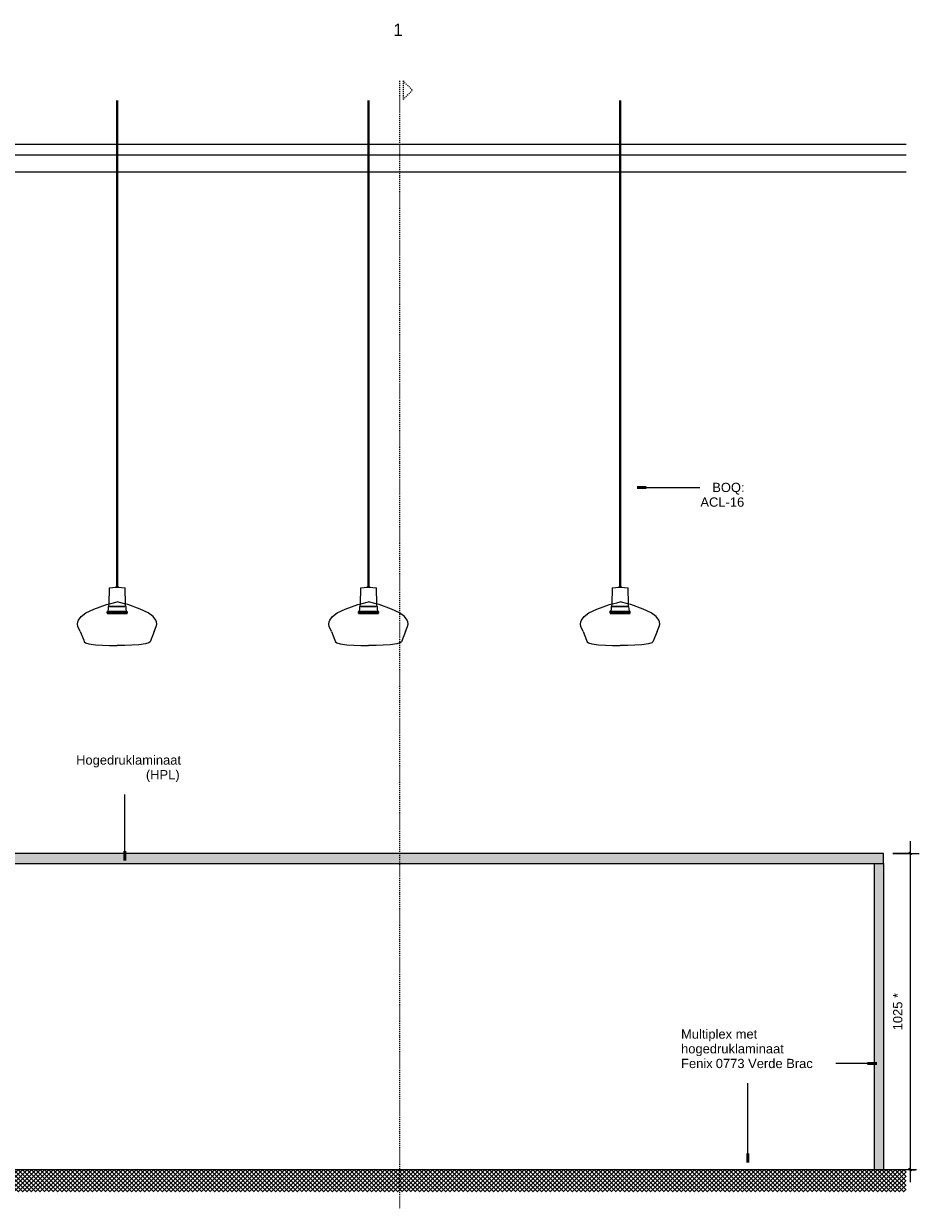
# Model space of a CAD drawing. Header units: millimetres. Extents: x 59308 to 100575, y -9418 to 40126.
# Tile 16 of 17: x 78346 to 81250, y 27825 to 31665. Entities that reach past the tile are written whole.
import ezdxf

# ---------------------------------------------------------------- set-up
doc = ezdxf.new("R2010")
doc.units = ezdxf.units.MM
doc.linetypes.add('Dash 1_8_', pattern=[6.35, 3.175, -3.175])
for name, color, linetype, lineweight in [('A----M-', 8, 'Continuous', 5), ('A----M--20', 8, 'Continuous', 5), ('A09-C---4', 8, 'Dash 1_8_', 13), ('A09-C---5', 135, 'Dash 1_8_', 25), ('A09-C---6', 8, 'Dash 1_8_', 5), ('A09-NT--1', 50, 'Continuous', 50), ('A09-NT--2', 250, 'Continuous', 13), ('A09-NT--3', 7, 'Continuous', 13), ('A79-Y--', 8, 'Continuous', 13), ('A99-----1', 1, 'Continuous', 25), ('A99-----2', 1, 'Continuous', 13), ('Detail Items-2', 7, 'Continuous', 5), ('Detail Items-5', 55, 'Continuous', 5)]:
    doc.layers.add(name, color=color, linetype=linetype, lineweight=lineweight)
doc.styles.add('Arial', font='arial.ttf', dxfattribs={"height": 40})
doc.styles.add('Arial_1', font='arial.ttf', dxfattribs={"height": 30})
doc.dimstyles.new('TD_Diagonal_1_5_mm', dxfattribs={"dimscale": 304.8, "dimtxt": 30.607782, "dimasz": 0.026247, "dimexe": 0.098425, "dimexo": 0.098425, "dimgap": 0.052493, "dimtad": 1, "dimdec": 0, "dimzin": 0, "dimdsep": 46, "dimtxsty": 'Arial_1', "dimblk1": 'OBLIQUE', "dimblk2": 'OBLIQUE', "dimsah": 1, "dimcen": 0.09, "dimdle": 0.131234, "dimazin": 2, "dimtfac": 1, "dimtdec": 4, "dimtix": 1, "dimtmove": 0, "dimatfit": 3, "dimfxl": 1, "dimtvp": 1, "dimtfill": 1, "dimtolj": 1, "dimtzin": 0, "dimarcsym": 2})

# ---------------------------------------------------------------- blocks, each defined once
blk = doc.blocks.new('750 Single biophilic lamp - 750 Single biophilic lamp-17191087-Pantry Standard C - Elevation 2')
at = {"layer": 'A79-Y--'}
for p, q in [((-32859.4, 31416.8), (-32859.4, 29838.6)), ((-32854.4, 29838.6), (-32854.4, 31416.8)), ((-32883, 29836.4), (-32884.3, 29784)), ((-32882.5, 29836.9), (-32871.1, 29838.1)), ((-32871.1, 29838.1), (-32861.9, 29838.6)), ((-32861.3, 29838.6), (-32861.9, 29838.6)), ((-32861.9, 29838.6), (-32861.3, 29838.6)), ((-32860.3, 29838.6), (-32861.3, 29838.6)), ((-32857.8, 29838.6), (-32860.3, 29838.6)), ((-32859.4, 29838.6), (-32859.4, 29838.6)), ((-32859.3, 29838.6), (-32859.4, 29838.6)), ((-32859.4, 29838.6), (-32859.2, 29838.6)), ((-32858, 29838.6), (-32859.3, 29838.6)), ((-32859.3, 29838.6), (-32858, 29838.6)), ((-32858.8, 29838.6), (-32858.5, 29838.6)), ((-32858.4, 29838.6), (-32858, 29838.6)), ((-32854.7, 29838.6), (-32857.8, 29838.6)), ((-32857.8, 29838.6), (-32857.4, 29838.6)), ((-32857.8, 29838.6), (-32856.1, 29838.6)), ((-32854.7, 29838.6), (-32857.8, 29838.6)), ((-32857.1, 29838.6), (-32856.7, 29838.6)), ((-32856.5, 29838.6), (-32856.1, 29838.6)), ((-32856.1, 29838.6), (-32854.7, 29838.6)), ((-32855.9, 29838.6), (-32855.5, 29838.6)), ((-32855.3, 29838.6), (-32855, 29838.6)), ((-32854.5, 29838.6), (-32854.7, 29838.6)), ((-32853.8, 29838.6), (-32854.7, 29838.6)), ((-32854.6, 29838.6), (-32854.4, 29838.6)), ((-32854.4, 29838.6), (-32854.5, 29838.6)), ((-32854.5, 29838.6), (-32853, 29838.6)), ((-32851.9, 29838.6), (-32853.8, 29838.6)), ((-32853, 29838.6), (-32852.6, 29838.6)), ((-32852.6, 29838.6), (-32852.5, 29838.6)), ((-32852.5, 29838.6), (-32851.9, 29838.6)), ((-32851.9, 29838.6), (-32842.8, 29838.1)), ((-32842.8, 29838.1), (-32831.3, 29836.9)), ((-32829.5, 29783.7), (-32830.8, 29836.4)), ((-32889.9, 29757.6), (-32886.6, 29761.8)), ((-32886.5, 29761.9), (-32885.1, 29767.2)), ((-32885.7, 29759.9), (-32884.1, 29759.9)), ((-32884.1, 29759.9), (-32885.5, 29759.9)), ((-32885.1, 29767.2), (-32884.5, 29775.6)), ((-32884.3, 29783.9), (-32884.5, 29777.4)), ((-32884.5, 29777.2), (-32884.5, 29775.6)), ((-32868.3, 29759.9), (-32884, 29759.9)), ((-32883.9, 29759.9), (-32877.8, 29759.9)), ((-32882.2, 29775.6), (-32882.3, 29775.6)), ((-32882.2, 29784.6), (-32877.4, 29785.9)), ((-32882.2, 29775.6), (-32882, 29775.6)), ((-32881.9, 29775.6), (-32882.1, 29775.6)), ((-32881.6, 29775.6), (-32881.9, 29775.6)), ((-32881.9, 29775.6), (-32861.4, 29775.6)), ((-32879.7, 29775.6), (-32881.4, 29775.6)), ((-32881.4, 29775.6), (-32861.2, 29775.6)), ((-32852.7, 29775.6), (-32881.2, 29775.6)), ((-32868.2, 29775.6), (-32879.6, 29775.6)), ((-32877.7, 29759.9), (-32868.4, 29759.9)), ((-32877.4, 29785.9), (-32868.1, 29788.4)), ((-32868.1, 29775.6), (-32868.2, 29775.6)), ((-32868.2, 29759.9), (-32862, 29759.9)), ((-32851.9, 29759.9), (-32868.2, 29759.9)), ((-32868.1, 29788.5), (-32856.9, 29791.5)), ((-32860.5, 29775.6), (-32868.1, 29775.6)), ((-32862, 29759.9), (-32836.8, 29759.9)), ((-32861.4, 29775.6), (-32832.3, 29775.6)), ((-32861.2, 29775.6), (-32840, 29775.6)), ((-32852.7, 29775.6), (-32860.4, 29775.6)), ((-32831.7, 29784.6), (-32856.9, 29791.5)), ((-32852.5, 29775.6), (-32852.7, 29775.6)), ((-32852.5, 29775.6), (-32852.5, 29775.6)), ((-32844.9, 29775.6), (-32852.5, 29775.6)), ((-32845.4, 29775.6), (-32852.5, 29775.6)), ((-32843.3, 29759.9), (-32851.9, 29759.9)), ((-32834.9, 29775.6), (-32845.4, 29775.6)), ((-32834.7, 29775.6), (-32844.8, 29775.6)), ((-32836.1, 29759.9), (-32843.3, 29759.9)), ((-32839.8, 29775.6), (-32832.7, 29775.6)), ((-32836.8, 29759.9), (-32827.9, 29759.9)), ((-32830.9, 29759.9), (-32836.1, 29759.9)), ((-32832.6, 29775.6), (-32834.8, 29775.6)), ((-32833.9, 29775.6), (-32834.6, 29775.6)), ((-32832.3, 29775.6), (-32833.6, 29775.6)), ((-32828.2, 29759.9), (-32830.9, 29759.9)), ((-32829.5, 29783.4), (-32829.5, 29783.7)), ((-32829.3, 29775.6), (-32829.5, 29783.1)), ((-32829.3, 29775.6), (-32828.8, 29767.2)), ((-32828.8, 29767.1), (-32827.3, 29761.9)), ((-32827.9, 29759.9), (-32828.2, 29759.9)), ((-32827.3, 29761.9), (-32823.9, 29757.6)), ((-32889.9, 29757.6), (-32889.9, 29754.1)), ((-32889.9, 29757.6), (-32889.8, 29757.6)), ((-32885.8, 29757.6), (-32889.8, 29757.6)), ((-32889.7, 29757.6), (-32862.7, 29757.6)), ((-32885.8, 29753.6), (-32868.6, 29753.6)), ((-32884.2, 29757.6), (-32885.7, 29757.6)), ((-32868.6, 29753.6), (-32885.5, 29753.6)), ((-32882.2, 29757.6), (-32884, 29757.6)), ((-32880.7, 29757.6), (-32882.2, 29757.6)), ((-32875.9, 29757.6), (-32880.6, 29757.6)), ((-32851.2, 29757.6), (-32875.9, 29757.6)), ((-32862.6, 29753.6), (-32868.5, 29753.6)), ((-32868.5, 29753.6), (-32862.6, 29753.6)), ((-32862.6, 29753.6), (-32868.4, 29753.6)), ((-32862.7, 29757.6), (-32854.1, 29757.6)), ((-32852, 29753.6), (-32862.6, 29753.6)), ((-32862.6, 29753.6), (-32862, 29753.6)), ((-32852, 29753.6), (-32862.6, 29753.6)), ((-32862, 29753.6), (-32852, 29753.6)), ((-32854.1, 29757.6), (-32845.6, 29757.6)), ((-32852, 29753.6), (-32847.8, 29753.6)), ((-32851.3, 29753.6), (-32851.9, 29753.6)), ((-32847.8, 29753.6), (-32851.9, 29753.6)), ((-32829.9, 29757.6), (-32851.2, 29757.6)), ((-32843.3, 29753.6), (-32847.9, 29753.6)), ((-32843.3, 29753.6), (-32847.8, 29753.6)), ((-32847.8, 29753.6), (-32833.3, 29753.6)), ((-32845.6, 29757.6), (-32824.5, 29757.6)), ((-32840.7, 29753.6), (-32843.1, 29753.6)), ((-32833.3, 29753.6), (-32843.1, 29753.6)), ((-32833.6, 29753.6), (-32840.7, 29753.6)), ((-32832, 29753.6), (-32833.6, 29753.6)), ((-32833.3, 29753.6), (-32831.9, 29753.6)), ((-32831.8, 29753.6), (-32833.3, 29753.6)), ((-32828.2, 29753.6), (-32832, 29753.6)), ((-32831.9, 29753.6), (-32828.4, 29753.6)), ((-32828.2, 29753.6), (-32831.8, 29753.6)), ((-32828, 29757.6), (-32829.9, 29757.6)), ((-32828.1, 29753.6), (-32828.2, 29753.6)), ((-32824.4, 29757.6), (-32828, 29757.6)), ((-32824.4, 29757.6), (-32824, 29757.6)), ((-32824, 29757.6), (-32824.2, 29757.6)), ((-32823.9, 29754.1), (-32823.9, 29757.4)), ((-32976.6, 29694.9), (-32965.5, 29666.7))]:
    blk.add_line(p, q, dxfattribs=at)
at = {"layer": 'A79-Y--', "flags": 128}
for points in [[(-32861.3, 29838.6), (-32860.1, 29838.6), (-32859.4, 29838.6)], [(-32976.6, 29694.9), (-32983.9, 29711.1), (-32985.2, 29719.2), (-32984.6, 29725.9), (-32982.4, 29732), (-32973.7, 29743.4), (-32958, 29755.1), (-32932, 29767.9), (-32891.5, 29782.1), (-32882.2, 29784.6)], [(-32737.2, 29694.9), (-32730, 29711.1), (-32728.6, 29719.2), (-32729.3, 29725.9), (-32731.5, 29732), (-32740.1, 29743.4), (-32755.9, 29755.1), (-32781.9, 29767.9), (-32822.4, 29782.1), (-32831.7, 29784.6)], [(-32885.7, 29753.6), (-32887.5, 29753.6), (-32889.4, 29753.6), (-32889.4, 29753.6)], [(-32889.4, 29753.6), (-32887.5, 29753.6), (-32881.8, 29753.6), (-32873.2, 29753.6), (-32862.6, 29753.6), (-32862.6, 29753.6)], [(-32868.5, 29753.6), (-32873.2, 29753.6), (-32881.8, 29753.6), (-32885.5, 29753.6)], [(-32862.6, 29753.6), (-32851.3, 29753.6), (-32840.7, 29753.6), (-32832, 29753.6), (-32826.4, 29753.6)], [(-32847.9, 29753.6), (-32851.3, 29753.6), (-32851.3, 29753.6)], [(-32824.4, 29753.6), (-32826.4, 29753.6), (-32828.2, 29753.6)], [(-32826.4, 29753.6), (-32824.4, 29753.6), (-32824.4, 29753.6)], [(-32737.2, 29694.9), (-32750.4, 29661.6), (-32754.2, 29658.6), (-32764.9, 29654.7), (-32786.5, 29651.8), (-32832.2, 29650.1), (-32856.9, 29650)], [(-32965.5, 29666.6), (-32963.5, 29661.6), (-32959.7, 29658.6), (-32948.9, 29654.7), (-32927.3, 29651.8), (-32881.7, 29650.1), (-32856.9, 29650)]]:
    blk.add_lwpolyline(points, dxfattribs=at)
blk = doc.blocks.new('750 Single biophilic lamp - 750 Single biophilic lamp-V10-Pantry Standard C - Elevation 2')
at = {"layer": 'A79-Y--'}
for p, q in [((-33675.3, 31416.8), (-33675.3, 29838.6)), ((-33670.3, 29838.6), (-33670.3, 31416.8)), ((-33698.9, 29836.4), (-33700.2, 29784)), ((-33698.4, 29836.9), (-33687, 29838.1)), ((-33687, 29838.1), (-33677.8, 29838.6)), ((-33677.3, 29838.6), (-33677.8, 29838.6)), ((-33677.8, 29838.6), (-33677.3, 29838.6)), ((-33676, 29838.6), (-33677.2, 29838.6)), ((-33673.7, 29838.6), (-33676, 29838.6)), ((-33675.3, 29838.6), (-33675.3, 29838.6)), ((-33675.2, 29838.6), (-33675.3, 29838.6)), ((-33675.3, 29838.6), (-33675.1, 29838.6)), ((-33673.9, 29838.6), (-33675.2, 29838.6)), ((-33675.2, 29838.6), (-33673.9, 29838.6)), ((-33674.8, 29838.6), (-33674.5, 29838.6)), ((-33674.3, 29838.6), (-33673.9, 29838.6)), ((-33673.8, 29838.6), (-33673.9, 29838.6)), ((-33673.8, 29838.6), (-33673.7, 29838.6)), ((-33670.6, 29838.6), (-33673.7, 29838.6)), ((-33673.7, 29838.6), (-33673.3, 29838.6)), ((-33673.7, 29838.6), (-33672, 29838.6)), ((-33670.6, 29838.6), (-33673.7, 29838.6)), ((-33673.1, 29838.6), (-33672.6, 29838.6)), ((-33672.4, 29838.6), (-33672, 29838.6)), ((-33672, 29838.6), (-33670.6, 29838.6)), ((-33671.8, 29838.6), (-33671.4, 29838.6)), ((-33671.2, 29838.6), (-33670.9, 29838.6)), ((-33670.4, 29838.6), (-33670.6, 29838.6)), ((-33669.7, 29838.6), (-33670.6, 29838.6)), ((-33670.5, 29838.6), (-33670.4, 29838.6)), ((-33670.4, 29838.6), (-33670.4, 29838.6)), ((-33670.4, 29838.6), (-33669, 29838.6)), ((-33667.9, 29838.6), (-33669.7, 29838.6)), ((-33667.8, 29838.6), (-33658.7, 29838.1)), ((-33658.7, 29838.1), (-33647.2, 29836.9)), ((-33645.4, 29783.7), (-33646.7, 29836.4)), ((-33705.9, 29757.6), (-33702.5, 29761.8)), ((-33702.4, 29761.9), (-33701, 29767.2)), ((-33701.6, 29759.9), (-33698.9, 29759.9)), ((-33693, 29759.9), (-33701.4, 29759.9)), ((-33701, 29767.2), (-33700.4, 29775.6)), ((-33700.2, 29783.9), (-33700.4, 29777.4)), ((-33700.4, 29777.2), (-33700.4, 29775.6)), ((-33698.9, 29759.9), (-33693.7, 29759.9)), ((-33698.1, 29775.6), (-33698.2, 29775.6)), ((-33698.1, 29784.6), (-33697.4, 29784.8)), ((-33697.8, 29775.6), (-33698.1, 29775.6)), ((-33698.1, 29775.6), (-33697.9, 29775.6)), ((-33697.5, 29775.6), (-33697.8, 29775.6)), ((-33697.8, 29775.6), (-33677.3, 29775.6)), ((-33695.6, 29775.6), (-33697.4, 29775.6)), ((-33697.4, 29775.6), (-33695, 29775.6)), ((-33697.3, 29775.6), (-33697.4, 29775.6)), ((-33697.1, 29775.6), (-33697.3, 29775.6)), ((-33697.2, 29784.8), (-33693.3, 29785.9)), ((-33668.6, 29775.6), (-33697.1, 29775.6)), ((-33676.4, 29775.6), (-33695.5, 29775.6)), ((-33695, 29775.6), (-33690.5, 29775.6)), ((-33693.6, 29759.9), (-33677.9, 29759.9)), ((-33693.3, 29785.9), (-33672.8, 29791.5)), ((-33667.8, 29759.9), (-33693, 29759.9)), ((-33690.5, 29775.6), (-33677.1, 29775.6)), ((-33677.9, 29759.9), (-33652.7, 29759.9)), ((-33677.3, 29775.6), (-33648.2, 29775.6)), ((-33677.1, 29775.6), (-33655.9, 29775.6)), ((-33668.6, 29775.6), (-33676.3, 29775.6)), ((-33647.6, 29784.6), (-33672.8, 29791.5)), ((-33650.8, 29775.6), (-33668.6, 29775.6)), ((-33660.8, 29775.6), (-33668.4, 29775.6)), ((-33650.1, 29759.9), (-33667.8, 29759.9)), ((-33650.6, 29775.6), (-33660.7, 29775.6)), ((-33655.8, 29775.6), (-33648.6, 29775.6)), ((-33652.7, 29759.9), (-33650, 29759.9)), ((-33648.5, 29775.6), (-33650.7, 29775.6)), ((-33649.8, 29775.6), (-33650.6, 29775.6)), ((-33646.8, 29759.9), (-33650.1, 29759.9)), ((-33650, 29759.9), (-33644.3, 29759.9)), ((-33648.2, 29775.6), (-33649.5, 29775.6)), ((-33643.8, 29759.9), (-33646.8, 29759.9)), ((-33645.4, 29783.4), (-33645.4, 29783.7)), ((-33645.2, 29775.6), (-33645.4, 29783.1)), ((-33645.2, 29775.6), (-33644.7, 29767.2)), ((-33644.7, 29767.1), (-33643.2, 29761.9)), ((-33644.3, 29759.9), (-33643.8, 29759.9)), ((-33643.2, 29761.9), (-33639.8, 29757.6)), ((-33705.9, 29757.6), (-33705.9, 29754.1)), ((-33705.9, 29757.6), (-33705.7, 29757.6)), ((-33701.8, 29757.6), (-33705.7, 29757.6)), ((-33705.7, 29757.6), (-33694.1, 29757.6)), ((-33701.8, 29753.6), (-33701.6, 29753.6)), ((-33701.7, 29753.6), (-33701.8, 29753.6)), ((-33696.6, 29757.6), (-33701.6, 29757.6)), ((-33701.6, 29753.6), (-33684.5, 29753.6)), ((-33698.5, 29753.6), (-33701.4, 29753.6)), ((-33693, 29753.6), (-33698.5, 29753.6)), ((-33667.1, 29757.6), (-33696.5, 29757.6)), ((-33694.1, 29757.6), (-33686.8, 29757.6)), ((-33685.6, 29753.6), (-33693, 29753.6)), ((-33686.8, 29757.6), (-33678.6, 29757.6)), ((-33684.5, 29753.6), (-33685.6, 29753.6)), ((-33678.5, 29753.6), (-33684.4, 29753.6)), ((-33684.4, 29753.6), (-33678.5, 29753.6)), ((-33678.5, 29753.6), (-33684.3, 29753.6)), ((-33678.6, 29757.6), (-33661.6, 29757.6)), ((-33667.9, 29753.6), (-33678.5, 29753.6)), ((-33678.5, 29753.6), (-33667.2, 29753.6)), ((-33678.5, 29753.6), (-33677.9, 29753.6)), ((-33667.9, 29753.6), (-33678.5, 29753.6)), ((-33677.9, 29753.6), (-33667.9, 29753.6)), ((-33667.9, 29753.6), (-33665.9, 29753.6)), ((-33667.2, 29753.6), (-33667.8, 29753.6)), ((-33665.9, 29753.6), (-33667.8, 29753.6)), ((-33667.2, 29753.6), (-33656.6, 29753.6)), ((-33651.6, 29757.6), (-33667.1, 29757.6)), ((-33663.8, 29753.6), (-33665.9, 29753.6)), ((-33665.8, 29753.6), (-33663.7, 29753.6)), ((-33663.7, 29753.6), (-33665.8, 29753.6)), ((-33659.2, 29753.6), (-33663.8, 29753.6)), ((-33663.7, 29753.6), (-33649.2, 29753.6)), ((-33659.2, 29753.6), (-33663.7, 29753.6)), ((-33661.6, 29757.6), (-33653.9, 29757.6)), ((-33649.2, 29753.6), (-33659, 29753.6)), ((-33653.9, 29757.6), (-33640.5, 29757.6)), ((-33650.2, 29757.6), (-33651.6, 29757.6)), ((-33645.8, 29757.6), (-33649.9, 29757.6)), ((-33647.9, 29753.6), (-33649.5, 29753.6)), ((-33649.2, 29753.6), (-33647.8, 29753.6)), ((-33647.7, 29753.6), (-33649.2, 29753.6)), ((-33644.1, 29753.6), (-33647.9, 29753.6)), ((-33647.8, 29753.6), (-33644.3, 29753.6)), ((-33644.1, 29753.6), (-33647.7, 29753.6)), ((-33643.9, 29757.6), (-33645.8, 29757.6)), ((-33642.3, 29753.6), (-33644.1, 29753.6)), ((-33644, 29753.6), (-33644.1, 29753.6)), ((-33640.3, 29757.6), (-33643.9, 29757.6)), ((-33640.3, 29753.6), (-33642.3, 29753.6)), ((-33640.3, 29757.6), (-33640, 29757.6)), ((-33640, 29757.6), (-33640.2, 29757.6)), ((-33639.8, 29754.1), (-33639.8, 29757.4)), ((-33792.5, 29694.9), (-33781.4, 29666.7))]:
    blk.add_line(p, q, dxfattribs=at)
at = {"layer": 'A79-Y--', "flags": 128}
for points in [[(-33677.3, 29838.6), (-33676, 29838.6), (-33675.3, 29838.6)], [(-33669, 29838.6), (-33668.5, 29838.6), (-33667.9, 29838.6)], [(-33792.5, 29694.9), (-33799.8, 29711.1), (-33801.1, 29719.2), (-33800.5, 29725.9), (-33798.3, 29732), (-33789.6, 29743.4), (-33773.9, 29755.1), (-33747.9, 29767.9), (-33707.4, 29782.1), (-33698.1, 29784.6)], [(-33553.1, 29694.9), (-33545.9, 29711.1), (-33544.6, 29719.2), (-33545.2, 29725.9), (-33547.4, 29732), (-33556.1, 29743.4), (-33571.8, 29755.1), (-33597.8, 29767.9), (-33638.3, 29782.1), (-33647.6, 29784.6)], [(-33701.6, 29753.6), (-33703.4, 29753.6), (-33705.4, 29753.6), (-33705.4, 29753.6)], [(-33705.4, 29753.6), (-33703.4, 29753.6), (-33697.8, 29753.6), (-33689.1, 29753.6), (-33678.5, 29753.6), (-33678.5, 29753.6)], [(-33684.4, 29753.6), (-33689.1, 29753.6), (-33697.7, 29753.6), (-33701.4, 29753.6)], [(-33666, 29753.6), (-33667.2, 29753.6), (-33667.2, 29753.6)], [(-33649.5, 29753.6), (-33656.6, 29753.6), (-33659, 29753.6)], [(-33656.6, 29753.6), (-33648, 29753.6), (-33642.3, 29753.6)], [(-33642.3, 29753.6), (-33640.3, 29753.6), (-33640.3, 29753.6)], [(-33553.1, 29694.9), (-33566.3, 29661.6), (-33570.1, 29658.6), (-33580.8, 29654.7), (-33602.5, 29651.8), (-33648.1, 29650.1), (-33672.8, 29650)], [(-33781.4, 29666.6), (-33779.4, 29661.6), (-33775.6, 29658.6), (-33764.8, 29654.7), (-33743.2, 29651.8), (-33697.6, 29650.1), (-33672.8, 29650)]]:
    blk.add_lwpolyline(points, dxfattribs=at)
blk = doc.blocks.new('750 Single biophilic lamp - 750 Single biophilic lamp-V11-Pantry Standard C - Elevation 2')
at = {"layer": 'A79-Y--'}
for p, q in [((-34490.2, 31416.8), (-34490.2, 29838.6)), ((-34485.2, 29838.6), (-34485.2, 31416.8)), ((-34513.8, 29836.4), (-34515.1, 29784)), ((-34513.3, 29836.9), (-34501.9, 29838.1)), ((-34501.9, 29838.1), (-34492.7, 29838.6)), ((-34492.1, 29838.6), (-34492.7, 29838.6)), ((-34492.7, 29838.6), (-34492.1, 29838.6)), ((-34490.9, 29838.6), (-34492.1, 29838.6)), ((-34488.6, 29838.6), (-34490.9, 29838.6)), ((-34490.2, 29838.6), (-34490.2, 29838.6)), ((-34490.1, 29838.6), (-34490.2, 29838.6)), ((-34490.2, 29838.6), (-34490, 29838.6)), ((-34488.8, 29838.6), (-34490.1, 29838.6)), ((-34490.1, 29838.6), (-34488.8, 29838.6)), ((-34489.6, 29838.6), (-34489.4, 29838.6)), ((-34489.2, 29838.6), (-34488.8, 29838.6)), ((-34485.5, 29838.6), (-34488.6, 29838.6)), ((-34488.6, 29838.6), (-34488.2, 29838.6)), ((-34488.6, 29838.6), (-34486.9, 29838.6)), ((-34485.5, 29838.6), (-34488.6, 29838.6)), ((-34487.9, 29838.6), (-34487.5, 29838.6)), ((-34487.3, 29838.6), (-34487.2, 29838.6)), ((-34487.2, 29838.6), (-34486.9, 29838.6)), ((-34486.9, 29838.6), (-34485.5, 29838.6)), ((-34486.7, 29838.6), (-34486.3, 29838.6)), ((-34486.1, 29838.6), (-34485.8, 29838.6)), ((-34485.3, 29838.6), (-34485.5, 29838.6)), ((-34484.6, 29838.6), (-34485.5, 29838.6)), ((-34485.4, 29838.6), (-34485.2, 29838.6)), ((-34485.2, 29838.6), (-34485.3, 29838.6)), ((-34485.3, 29838.6), (-34483.8, 29838.6)), ((-34482.7, 29838.6), (-34484.6, 29838.6)), ((-34482.7, 29838.6), (-34473.6, 29838.1)), ((-34473.6, 29838.1), (-34462.1, 29836.9)), ((-34460.3, 29783.7), (-34461.6, 29836.4)), ((-34520.7, 29757.6), (-34517.4, 29761.8)), ((-34517.3, 29761.9), (-34515.9, 29767.2)), ((-34516.5, 29759.9), (-34511, 29759.9)), ((-34511, 29759.9), (-34516.3, 29759.9)), ((-34515.9, 29767.2), (-34515.3, 29775.6)), ((-34515.1, 29783.9), (-34515.3, 29777.4)), ((-34515.3, 29777.2), (-34515.3, 29775.6)), ((-34513, 29775.6), (-34513.1, 29775.6)), ((-34513, 29784.6), (-34508.2, 29785.9)), ((-34513, 29775.6), (-34512.8, 29775.6)), ((-34512.7, 29775.6), (-34512.9, 29775.6)), ((-34512.4, 29775.6), (-34512.7, 29775.6)), ((-34512.7, 29775.6), (-34510.8, 29775.6)), ((-34510.5, 29775.6), (-34512.2, 29775.6)), ((-34512.2, 29775.6), (-34499.3, 29775.6)), ((-34509.5, 29775.6), (-34512, 29775.6)), ((-34507.9, 29759.9), (-34511, 29759.9)), ((-34511, 29759.9), (-34508.6, 29759.9)), ((-34510.8, 29775.6), (-34492.2, 29775.6)), ((-34491.3, 29775.6), (-34510.4, 29775.6)), ((-34498.5, 29775.6), (-34509.5, 29775.6)), ((-34508.5, 29759.9), (-34492.8, 29759.9)), ((-34508.2, 29785.9), (-34487.7, 29791.5)), ((-34482.7, 29759.9), (-34507.9, 29759.9)), ((-34499.3, 29775.6), (-34492, 29775.6)), ((-34483.5, 29775.6), (-34498.5, 29775.6)), ((-34492.8, 29759.9), (-34458.7, 29759.9)), ((-34492.2, 29775.6), (-34476.5, 29775.6)), ((-34492, 29775.6), (-34484.3, 29775.6)), ((-34483.5, 29775.6), (-34491.2, 29775.6)), ((-34463.8, 29785), (-34487.7, 29791.5)), ((-34484.3, 29775.6), (-34470.8, 29775.6)), ((-34476.2, 29775.6), (-34483.5, 29775.6)), ((-34475.7, 29775.6), (-34483.3, 29775.6)), ((-34474.1, 29759.9), (-34482.7, 29759.9)), ((-34476.5, 29775.6), (-34463.1, 29775.6)), ((-34465.7, 29775.6), (-34476.2, 29775.6)), ((-34465.5, 29775.6), (-34475.6, 29775.6)), ((-34458.7, 29759.9), (-34474.1, 29759.9)), ((-34470.6, 29775.6), (-34466, 29775.6)), ((-34466, 29775.6), (-34463.5, 29775.6)), ((-34463.4, 29775.6), (-34465.6, 29775.6)), ((-34464.7, 29775.6), (-34465.4, 29775.6)), ((-34463.1, 29775.6), (-34464.4, 29775.6)), ((-34462.5, 29784.6), (-34463.6, 29784.9)), ((-34460.3, 29783.4), (-34460.3, 29783.7)), ((-34460.1, 29775.6), (-34460.3, 29783.1)), ((-34460.1, 29775.6), (-34459.6, 29767.2)), ((-34459.6, 29767.1), (-34458.1, 29761.9)), ((-34458.1, 29761.9), (-34454.7, 29757.6)), ((-34520.7, 29757.6), (-34520.7, 29754.1)), ((-34520.7, 29757.6), (-34520.6, 29757.6)), ((-34516.6, 29757.6), (-34520.6, 29757.6)), ((-34520.5, 29757.6), (-34493.5, 29757.6)), ((-34516.6, 29753.6), (-34499.4, 29753.6)), ((-34511.5, 29757.6), (-34516.5, 29757.6)), ((-34499.4, 29753.6), (-34516.3, 29753.6)), ((-34482, 29757.6), (-34511.4, 29757.6)), ((-34495.4, 29753.6), (-34499.3, 29753.6)), ((-34499.3, 29753.6), (-34495.4, 29753.6)), ((-34495.3, 29753.6), (-34499.2, 29753.6)), ((-34493.4, 29753.6), (-34495.2, 29753.6)), ((-34495.2, 29753.6), (-34493.4, 29753.6)), ((-34493.4, 29753.6), (-34495.1, 29753.6)), ((-34493.5, 29757.6), (-34455.3, 29757.6)), ((-34482.8, 29753.6), (-34493.4, 29753.6)), ((-34482.8, 29753.6), (-34493.4, 29753.6)), ((-34493.4, 29753.6), (-34492.8, 29753.6)), ((-34492.8, 29753.6), (-34482.8, 29753.6)), ((-34482.8, 29753.6), (-34478.6, 29753.6)), ((-34482.1, 29753.6), (-34482.7, 29753.6)), ((-34478.6, 29753.6), (-34482.7, 29753.6)), ((-34479.5, 29757.6), (-34482, 29757.6)), ((-34460.7, 29757.6), (-34479.4, 29757.6)), ((-34474.1, 29753.6), (-34478.7, 29753.6)), ((-34478.6, 29753.6), (-34464.1, 29753.6)), ((-34474.1, 29753.6), (-34478.6, 29753.6)), ((-34464.1, 29753.6), (-34473.9, 29753.6)), ((-34462.8, 29753.6), (-34464.4, 29753.6)), ((-34462.6, 29753.6), (-34464.1, 29753.6)), ((-34464.1, 29753.6), (-34462.7, 29753.6)), ((-34459, 29753.6), (-34462.8, 29753.6)), ((-34462.7, 29753.6), (-34459.2, 29753.6)), ((-34459, 29753.6), (-34462.6, 29753.6)), ((-34458.8, 29757.6), (-34460.7, 29757.6)), ((-34458.9, 29753.6), (-34459, 29753.6)), ((-34455.2, 29757.6), (-34458.8, 29757.6)), ((-34455.2, 29757.6), (-34454.8, 29757.6)), ((-34454.8, 29757.6), (-34455, 29757.6)), ((-34454.7, 29754.1), (-34454.7, 29757.4)), ((-34607.4, 29694.9), (-34596.3, 29666.7))]:
    blk.add_line(p, q, dxfattribs=at)
at = {"layer": 'A79-Y--', "flags": 128}
for points in [[(-34492.1, 29838.6), (-34490.9, 29838.6), (-34490.2, 29838.6)], [(-34483.8, 29838.6), (-34483.4, 29838.6), (-34482.7, 29838.6)], [(-34607.4, 29694.9), (-34614.7, 29711.1), (-34616, 29719.2), (-34615.4, 29725.9), (-34613.2, 29732), (-34604.5, 29743.4), (-34588.8, 29755.1), (-34562.8, 29767.9), (-34522.3, 29782.1), (-34513, 29784.6)], [(-34368, 29694.9), (-34360.8, 29711.1), (-34359.4, 29719.2), (-34360.1, 29725.9), (-34362.3, 29732), (-34370.9, 29743.4), (-34386.7, 29755.1), (-34412.7, 29767.9), (-34453.2, 29782.1), (-34462.5, 29784.6)], [(-34520.2, 29753.6), (-34518.3, 29753.6), (-34512.6, 29753.6), (-34504, 29753.6), (-34493.4, 29753.6), (-34493.4, 29753.6)], [(-34516.5, 29753.6), (-34518.3, 29753.6), (-34520.2, 29753.6), (-34520.2, 29753.6)], [(-34499.3, 29753.6), (-34504, 29753.6), (-34512.6, 29753.6), (-34516.3, 29753.6)], [(-34493.4, 29753.6), (-34482.1, 29753.6), (-34471.5, 29753.6), (-34462.8, 29753.6), (-34457.2, 29753.6), (-34455.2, 29753.6), (-34455.2, 29753.6)], [(-34478.7, 29753.6), (-34482.1, 29753.6), (-34482.1, 29753.6)], [(-34464.4, 29753.6), (-34471.5, 29753.6), (-34473.9, 29753.6)], [(-34455.2, 29753.6), (-34457.2, 29753.6), (-34459, 29753.6)], [(-34368, 29694.9), (-34381.2, 29661.6), (-34385, 29658.6), (-34395.7, 29654.7), (-34417.3, 29651.8), (-34463, 29650.1), (-34487.7, 29650)], [(-34596.3, 29666.6), (-34594.3, 29661.6), (-34590.5, 29658.6), (-34579.7, 29654.7), (-34558.1, 29651.8), (-34512.5, 29650.1), (-34487.7, 29650)]]:
    blk.add_lwpolyline(points, dxfattribs=at)
blk = doc.blocks.new('Detail View - Detail - Detail Number-13476530-Pantry Standard C - Elevation 2')
at = {"layer": 'A09-C---5'}
for p, q in [((-33560.3, 31479.5), (-33530.3, 31449.5)), ((-33560.3, 31479.5), (-33560.3, 31419.5)), ((-33560.3, 31419.5), (-33530.3, 31449.5))]:
    blk.add_line(p, q, dxfattribs=at)
blk = doc.blocks.new('DIMBLOCK40-Pantry Standard C - Elevation 2')
at = {"layer": 'A----M--20'}
for p, q in [((81219.6, 29015), (81219.6, 27910)), ((81163.9, 28975), (81249.6, 28975)), ((81219.6, 28975), (81163.9, 28975)), ((81240.9, 27950), (81189.6, 27950)), ((81219.6, 27950), (81236.9, 27950))]:
    blk.add_line(p, q, dxfattribs=at)
at = {"layer": 'A----M--20', "lineweight": 35}
for p, q in [((81219.6, 28975), (81215.6, 28979)), ((81219.6, 28975), (81223.6, 28971)), ((81219.6, 27950), (81215.6, 27954)), ((81219.6, 27950), (81223.6, 27946))]:
    blk.add_line(p, q, dxfattribs=at)
at = {"layer": 'A----M--20', "color": 0, "insert": (81164.7, 28402.2), "char_height": 30, "width": 144.657, "attachment_point": 1, "rotation": 90, "line_spacing_factor": 0.941778, "style": 'Arial_1', "bg_fill": 3, "box_fill_scale": 1.25, "bg_fill_color": 256, "bg_fill_true_color": 13158600, "bg_fill_transparency": 0}
blk.add_mtext('1025 *', dxfattribs=at)
blk = doc.blocks.new('_Oblique')
at = {"color": 0, "linetype": 'ByBlock', "lineweight": -2}
blk.add_line((-0.5, -0.5), (0.5, 0.5), dxfattribs=at)

msp = doc.modelspace()

# ---------------------------------------------------------------- hatches: boundary and pattern name
at = {"layer": 'Detail Items-2'}
for points in [[(79204.6, 28943), (81133.9, 28943), (81133.9, 28975), (77763.9, 28975), (77763.9, 28943), (77870.7, 28943)], [(81133.9, 27950), (81133.9, 28943), (81103.9, 28943), (81103.9, 27950)]]:
    msp.add_hatch(color=256, dxfattribs=at).paths.add_polyline_path(points)
at = {"layer": 'Detail Items-5'}
h = msp.add_hatch(dxfattribs=at)
h.set_pattern_fill('FP_5', color=256, style=0, pattern_type=2)
h.set_pattern_definition([(45, (77168.575, 27950), (-7.071068, 7.071068), []), (135, (77168.575, 27950), (-7.071068, -7.071068), [])])
h.paths.add_polyline_path([(81133.9, 27878.6), (81207, 27878.6), (81207, 27950), (73197.5, 27950), (73197.5, 27878.6), (81103.9, 27878.6)])

# ---------------------------------------------------------------- linework, layer by layer
at = {"layer": 'A09-C---4'}
msp.add_line((79564.1, 31479.5), (79564.1, 27825.4), dxfattribs=at)
at = {"layer": 'A09-NT--1'}
for p, q in [((80334.5, 30162.1), (80364.5, 30162.1)), ((78673.9, 28953), (78673.9, 28983)), ((81112, 28294.9), (81082, 28294.9)), ((80693.6, 27973.4), (80693.6, 28003.4))]:
    msp.add_line(p, q, dxfattribs=at)
at = {"layer": 'A09-NT--2'}
for p, q in [((80334.5, 30162.1), (80499.9, 30162.1)), ((80499.9, 30162.1), (80538.3, 30162.1)), ((78673.9, 28953), (78673.9, 29166.7)), ((80950.1, 28294.9), (80944.5, 28294.9)), ((81112, 28294.9), (80950.1, 28294.9)), ((80693.6, 27973.4), (80693.6, 28230.8))]:
    msp.add_line(p, q, dxfattribs=at)
at = {"layer": 'A99-----1'}
for p, q in [((73197.5, 31275), (81207, 31275)), ((73197.5, 31240), (81207, 31240)), ((73197.5, 31185), (81207, 31185))]:
    msp.add_line(p, q, dxfattribs=at)
at = {"layer": 'A99-----2'}
for p, q in [((81133.9, 28975), (77763.9, 28975)), ((81133.9, 28943), (81133.9, 28975)), ((77763.9, 28943), (81103.9, 28943)), ((81103.9, 28943), (81133.9, 28943)), ((81103.9, 27950), (81103.9, 28943)), ((81133.9, 28943), (81133.9, 27950)), ((81103.9, 27950), (77763.9, 27950)), ((81133.9, 27950), (81103.9, 27950)), ((81207, 27950), (81133.9, 27950))]:
    msp.add_line(p, q, dxfattribs=at)

# ---------------------------------------------------------------- block references
at = {"layer": 'A09-C---5'}
msp.add_blockref('Detail View - Detail - Detail Number-13476530-Pantry Standard C - Elevation 2', (113136.5, 0), dxfattribs=at)
at = {"layer": 'A79-Y--'}
for name in ['750 Single biophilic lamp - 750 Single biophilic lamp-V11-Pantry Standard C - Elevation 2', '750 Single biophilic lamp - 750 Single biophilic lamp-V10-Pantry Standard C - Elevation 2', '750 Single biophilic lamp - 750 Single biophilic lamp-17191087-Pantry Standard C - Elevation 2']:
    msp.add_blockref(name, (113136.5, 0), dxfattribs=at)

# ---------------------------------------------------------------- texts
at = {"layer": 'A09-C---6', "insert": (79543.8, 31665.2), "char_height": 40, "width": 38.481, "attachment_point": 1, "style": 'Arial'}
msp.add_mtext('1', dxfattribs=at)
at = {"layer": 'A09-NT--3', "char_height": 30, "attachment_point": 1, "style": 'Arial_1', "bg_fill": 3, "box_fill_scale": 1.25, "bg_fill_color": 256, "bg_fill_true_color": 13158600, "bg_fill_transparency": 0}
for s, insert, width in [('BOQ:', (80578.3, 30177.1), 128.27), ('Hogedruklaminaat ', (78515.7, 29293.5), 408.861), ('Multiplex met  ', (80477.2, 28405.2), 325.485)]:
    msp.add_mtext(s, dxfattribs=dict(at, insert=insert, width=width))

# ---------------------------------------------------------------- next in the draw order: texts
for s, insert, width in [('ACL-16', (80539.9, 30129.5), 174.768), ('(HPL)', (78742, 29245.9), 134.684), ('hogedruklaminaat ', (80477.2, 28357.6), 415.274)]:
    msp.add_mtext(s, dxfattribs=dict(at, insert=insert, width=width))

# ---------------------------------------------------------------- next in the draw order: dimensions: what is measured, and where the dimension line sits
at = {"layer": 'A----M-'}
dim = msp.add_linear_dim(base=(81219.6, 27950), p1=(81133.9, 28975), p2=(81210.9, 27950), angle=90, dimstyle='TD_Diagonal_1_5_mm', override={"dimpost": '<>*', "dimfxl": 1027.888415}, dxfattribs=at)
dim.commit()
dim.dimension.update_dxf_attribs({"geometry": 'DIMBLOCK40-Pantry Standard C - Elevation 2', "text_midpoint": (81188.3, 28462.5)})

# ---------------------------------------------------------------- next in the draw order: texts
at = {"layer": 'A09-NT--3', "insert": (80477.2, 28309.9), "char_height": 30, "width": 136.287, "attachment_point": 1, "style": 'Arial_1', "bg_fill": 3, "box_fill_scale": 1.25, "bg_fill_color": 256, "bg_fill_true_color": 13158600, "bg_fill_transparency": 0}
msp.add_mtext('Fenix ', dxfattribs=at)

# ---------------------------------------------------------------- next in the draw order: texts
at = {"layer": 'A09-NT--3', "insert": (80589.7, 28309.9), "char_height": 30, "width": 381.603, "attachment_point": 1, "style": 'Arial_1', "bg_fill": 3, "box_fill_scale": 1.25, "bg_fill_color": 256, "bg_fill_true_color": 13158600, "bg_fill_transparency": 0}
msp.add_mtext('0773 Verde Brac', dxfattribs=at)

doc.saveas('drawing.dxf')
